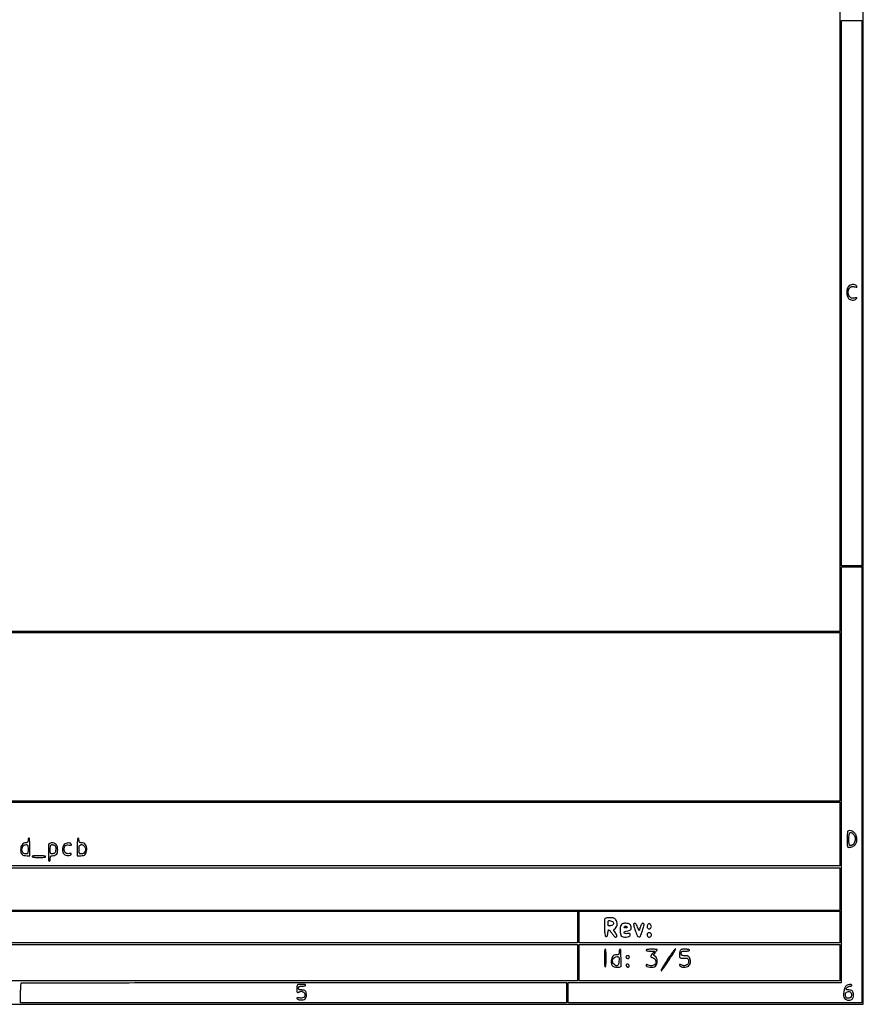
# Model space of a CAD drawing. Extents: x 117 to 3390, y 118 to 2363.
# Tile 4 of 5: x 2480 to 3390, y 118 to 1181. Entities that reach past the tile are written whole.
import ezdxf

# ---------------------------------------------------------------- set-up
doc = ezdxf.new("R2010")
doc.units = 0

msp = doc.modelspace()

# ---------------------------------------------------------------- linework, layer by layer
for points in [[(117.463346, 2361.750305, 0.090812), (117.267992, 2360.684755), (117.20352, 2031.426652, 0.000066), (117.180761, 1669.125388, 0.00004), (117.244614, 1239), (117.5, 117.5), (1754, 117.5), (3390.5, 117.5), (3390.5, 1240), (3390.5, 2362.5), (1754.218732, 2362.750305, 0.000029), (901.86696, 2362.831312, 0.000162), (445.294791, 2362.700308, 0.000003), (118.547025, 2362.498846, 0.311453)], [(3374.488321, 892.987095, 0.068904), (3373.702499, 891.833453, 0.046689), (3373.130927, 890.346916, 0.040501), (3372.781959, 888.559447, 0.027969), (3372.666667, 886.5, 0.027969), (3372.781959, 884.440553, 0.040501), (3373.130927, 882.653084, 0.046689), (3373.702499, 881.166547, 0.068904), (3374.488321, 880.012905, 0.108739), (3376.389407, 878.659701, 0.084112), (3378.869313, 878.06818, 0.089081), (3381.272557, 878.336943, 0.148326), (3382.958758, 879.450307, 0.055327), (3383.448792, 880.194707, 0.441966), (3383.319854, 880.536572, 0.126858), (3382.648238, 880.621278, 0.008492), (3380.714412, 880.341081, -0.029857), (3378.849593, 880.151754, -0.094547), (3377.613691, 880.334816, -0.109132), (3376.632688, 880.940313, -0.047384), (3375.633209, 882.113281, -0.063321), (3374.473337, 884.316707, -0.089348), (3374.077308, 886.494988, -0.089561), (3374.466531, 888.670681, -0.063923), (3375.619016, 890.866457, -0.046702), (3376.627196, 892.052901, -0.117217), (3377.594954, 892.632666, -0.097192), (3378.834497, 892.772828, -0.026073), (3380.808582, 892.508088, 0.006708), (3382.926378, 892.140125, 0.136342), (3383.567317, 892.212471, 0.461092), (3383.681351, 892.552806, 0.038006), (3383.067121, 893.419124, 0.140814), (3381.327054, 894.605187, 0.092465), (3378.908209, 894.931482, 0.087866), (3376.419878, 894.360394, 0.109016)], [(3373.666667, 304.333333, 0.173108), (3373.401196, 303.773194, 0.006456), (3373.195833, 301.414583, 0.011027), (3373.048357, 298.574835, 0.007459), (3373, 295.333333, 0.005182), (3373.051344, 290.378994, 0.051901), (3373.308047, 288.326714, 0.164691), (3373.89947, 287.371957, 0.174166), (3374.9349, 287, 0.114975), (3379.196133, 287.993001, 0.13667), (3382.265337, 290.737187, 0.128162), (3383.596336, 294.82664, 0.094908), (3382.979532, 299.562018, 0.106413), (3381.36536, 302.311907, 0.088857), (3378.665705, 304.367252, 0.104462), (3375.799169, 305.146096, 0.213803)], [(3380, 301, -0.156456), (3381.680109, 297.733049, -0.112572), (3381.434141, 293.610557, -0.12273), (3379.477727, 290.256378, -0.202327), (3376.5, 289, -0.241448), (3375.764111, 289.377357, -0.103378), (3375.303571, 290.416667, -0.044348), (3375.061101, 292.386832, -0.008455), (3375, 296, -0.019151), (3375.188617, 300.922615, -0.179079), (3376.060457, 302.818628, -0.351953), (3377.536202, 302.979483, -0.054339)], [(2489, 294.5, -0.045133), (2488.887309, 293.254109, -0.144241), (2488.515499, 292.516523, -0.152848), (2487.818641, 292.123035, -0.052719), (2486.654988, 292, 0.118783), (2484.341372, 291.442497, 0.118089), (2482.529801, 289.891668, 0.09761), (2481.384358, 287.414364, 0.059694), (2481, 284.206443, 0.062819), (2481.373918, 281.242048, 0.148523), (2482.517914, 279.358595, 0.135091), (2484.601052, 278.322581, 0.048276), (2487.934259, 278), (2491, 278), (2491, 287.5, 0.008575), (2490.933788, 291.360608, 0.017647), (2490.723684, 294.375, 0.013417), (2490.423816, 296.638562, 0.368504), (2490, 297, 0.226478), (2489.617064, 296.817169, 0.074992), (2489.29375, 296.265625, 0.057076), (2489.073116, 295.457356, 0.038131)], [(2489, 285, -0.010385), (2488.937137, 281.973836, -0.104493), (2488.626759, 280.757137, -0.216006), (2487.927756, 280.183368, -0.065555), (2486.535184, 280, -0.131765), (2484.580607, 280.524191, -0.121897), (2483.082582, 281.967039, -0.11351), (2482.36139, 284.035324, -0.103333), (2482.579382, 286.287773, -0.055087), (2483.306659, 287.949811, -0.094959), (2484.289868, 289.089333, -0.099729), (2485.587758, 289.749846, -0.065896), (2487.25, 289.984687, -0.148899), (2488.122691, 289.727232, -0.164116), (2488.663266, 289.034955, -0.072032), (2488.933534, 287.658009, -0.012501)], [(2512.25, 291.337719, 0.29387), (2511.202128, 289.856249, 0.007762), (2510.962436, 281.433694, 0.007337), (2510.977158, 273.006183, 0.409412), (2512, 272, 0.254951), (2512.384262, 272.209557, 0.06271), (2512.70625, 272.88125, 0.048861), (2512.927234, 273.850749, 0.031626), (2513, 275, -0.030526), (2513.092805, 276.518675, -0.120821), (2513.422145, 277.386934, -0.16837), (2514.045669, 277.845543, -0.07528), (2515.065741, 278, 0.067305), (2517.798254, 278.369499, 0.139081), (2519.625508, 279.47778, 0.131226), (2520.663531, 281.43214, 0.056882), (2521, 284.380196, 0.08147), (2520.363705, 288.25935, 0.144457), (2518.516865, 290.890033, 0.159772), (2515.689513, 291.937851, 0.105784)], [(2517.819201, 289.132901, -0.141977), (2518.352463, 288.529327, -0.058419), (2518.704182, 287.484985, -0.045909), (2518.867444, 286.088655, -0.026592), (2518.819201, 284.398214, -0.021501), (2518.54505, 282.211076, -0.115947), (2518.083167, 281.114205, -0.157693), (2517.255572, 280.512607, -0.050342), (2515.75, 280.183578, -0.044569), (2514.096403, 280.141435, -0.250661), (2513.370084, 280.591556, -0.123298), (2513.0553, 281.688569, -0.00852), (2513, 284.933578, -0.012228), (2513.066027, 287.632918, -0.071272), (2513.335597, 289.025476, -0.163834), (2513.876141, 289.72441, -0.150231), (2514.75, 289.984687, -0.039099), (2515.516423, 289.91791, -0.026418), (2516.373453, 289.728159, -0.026664), (2517.187543, 289.454733, -0.046973)], [(2528.060577, 290.060577, 0.11014), (2526.569478, 287.71366, 0.08329), (2526.020079, 284.701531, 0.085537), (2526.485427, 281.751255, 0.127721), (2527.911566, 279.580032, 0.116294), (2529.799906, 278.538559, 0.069474), (2532.354285, 278.194879, 0.07621), (2534.643067, 278.557456, 0.240698), (2535.712516, 279.618905, 0.216421), (2535.666028, 280.041662, 0.190383), (2535.312683, 280.315184, 0.08904), (2534.594529, 280.390772, 0.029043), (2533.533889, 280.251229, -0.092848), (2531.304951, 280.242944, -0.132707), (2529.529345, 281.090435, -0.129702), (2528.395423, 282.735005, -0.086635), (2528, 285, -0.085256), (2528.397146, 287.312214, -0.137104), (2529.539683, 288.937542, -0.141249), (2531.330836, 289.705276, -0.092815), (2533.584886, 289.568051, 0.021371), (2534.816911, 289.314241, 0.111599), (2535.504073, 289.356794, 0.269733), (2535.793804, 289.661785, 0.138434), (2535.770753, 290.206384, 0.221308), (2534.648791, 291.403466, 0.100611), (2532.489204, 291.800099, 0.08571), (2530.020442, 291.325534, 0.106521)], [(2542, 287.5), (2542, 278), (2545.877555, 278, 0.057818), (2548.815653, 278.340889, 0.13806), (2550.720286, 279.39479, 0.128414), (2551.878254, 281.346074, 0.046904), (2552.478172, 284.526937, 0.082507), (2552.265446, 287.47768, 0.109967), (2551.086362, 289.883682, 0.118347), (2549.077981, 291.443941, 0.106622), (2546.5, 292, -0.045527), (2545.231486, 292.115743, -0.152009), (2544.5, 292.5, -0.152009), (2544.115743, 293.231486, -0.045527), (2544, 294.5, 0.038131), (2543.926884, 295.457356, 0.057076), (2543.70625, 296.265625, 0.074992), (2543.382936, 296.817169, 0.226478), (2543, 297, 0.368504), (2542.576184, 296.638562, 0.013417), (2542.276316, 294.375, 0.017647), (2542.066212, 291.360608, 0.008575)], [(2549.428571, 288.428571, -0.134308), (2550.906449, 285.837679, -0.152871), (2550.758345, 282.993775, -0.159174), (2549.03348, 280.821626, -0.14704), (2546.3, 280, -0.070892), (2545.049972, 280.17813, -0.202643), (2544.382692, 280.721014, -0.108321), (2544.070263, 281.840499, -0.01409), (2544, 284.333333, -0.043565), (2544.322639, 288.029268, -0.189818), (2545.448277, 289.868028, -0.281881), (2547.17315, 290.035514, -0.083365)], [(2493.5, 277, 0.208873), (2494.068638, 276.606453, 0.015512), (2495.9754, 276.29375, 0.019448), (2498.354892, 276.072687, 0.013438), (2501.059017, 276, 0.012729), (2503.78998, 276.069535, 0.023048), (2506.014754, 276.286018, 0.020376), (2507.677177, 276.595118, 0.349864), (2508, 277, 0.35542), (2507.666149, 277.410329, 0.018324), (2505.860246, 277.716927, 0.021479), (2503.444548, 277.931466, 0.011407), (2500.440983, 278, 0.009482), (2497.258262, 277.939637, 0.026296), (2495.029528, 277.737367, 0.039212), (2493.660908, 277.429203, 0.490637)], [(3111.42719, 209.670857, 0.080952), (3111.238236, 208.761419, 0.005495), (3111.152581, 206.111648, 0.007759), (3111.13413, 202.934715, 0.005737), (3111.208575, 199.420857, 0.006435), (3111.41996, 194.78096, 0.034959), (3111.741879, 192.28538, 0.078085), (3112.236176, 190.948006, 0.271628), (3113, 190.5, 0.176213), (3113.67604, 190.745889, 0.106232), (3114.206009, 191.426728, 0.066184), (3114.585343, 192.580718, 0.025715), (3114.810365, 194.25, -0.017217), (3114.979139, 195.685839, -0.027654), (3115.232141, 196.892166, -0.026462), (3115.524221, 197.788714, -0.318645), (3115.810365, 197.978649, -0.196808), (3116.200344, 197.804682, -0.010771), (3117.124283, 196.794841, -0.0154), (3118.186278, 195.504604, -0.010535), (3119.314854, 193.978649, 0.013668), (3120.456929, 192.454509, 0.019379), (3121.560208, 191.168728, 0.01581), (3122.52595, 190.191577, 0.19223), (3123.005837, 190, 0.190572), (3124.051636, 190.413621, 0.210932), (3124.474616, 191.409143, 0.111948), (3124.097213, 192.971872, 0.044205), (3122.937655, 194.870455), (3120.783758, 197.783758), (3122.891879, 199.891879, 0.082477), (3124.320123, 201.889027, 0.098884), (3124.91125, 204.119152, 0.095815), (3124.607373, 206.460449, 0.072853), (3123.443296, 208.777494, 0.068039), (3122.413117, 209.890253, 0.090258), (3121.210039, 210.560078, 0.063398), (3119.535416, 210.901918, 0.018686), (3116.911911, 211, 0.018819), (3114.739018, 210.918189, 0.040644), (3113.087456, 210.657573, 0.055468), (3111.949335, 210.243963, 0.188431)], [(3118.802469, 207.355993, -0.155359), (3120.4923, 206.272974, -0.22712), (3120.915348, 204.587566, -0.192673), (3119.859978, 202.981702, -0.124167), (3117.75, 202.183578, -0.032648), (3116.185719, 202.106417, -0.194761), (3115.448405, 202.41875, -0.173213), (3115.08711, 203.181481, -0.024843), (3115, 204.933578, -0.024446), (3115.100806, 206.994181, -0.230403), (3115.551321, 207.727893, -0.192802), (3116.461829, 207.899509, -0.016769)], [(3129.035184, 203.065741, 0.089623), (3128.234737, 200.589322, 0.039046), (3128.041266, 197.126101, 0.038672), (3128.378547, 193.749267, 0.114121), (3129.289884, 191.618238, 0.181066), (3131.278083, 190.312293, 0.074375), (3134.545832, 190.068565, 0.078794), (3137.567343, 190.780148, 0.253966), (3138.829594, 192.325743, 0.082138), (3138.851189, 193.244392, 0.242597), (3138.497102, 193.744164, 0.126694), (3137.668745, 193.93493, 0.018637), (3135.93703, 193.825743, -0.058642), (3133.451882, 193.867776, -0.256311), (3132.310341, 194.710419, -0.389166), (3132.64662, 195.763231, -0.075868), (3134.678961, 196.546641, 0.009931), (3137.886661, 197.31917, 0.088778), (3139.196997, 197.92534, 0.175653), (3139.802592, 198.786923, 0.066323), (3140, 200.268615, 0.08769), (3139.622434, 202.404903, 0.142537), (3138.540278, 203.87969, 0.116388), (3136.65043, 204.730141, 0.047819), (3133.835184, 205, 0.0296), (3132.029862, 204.893031, 0.066272), (3130.701435, 204.552816, 0.086292), (3129.734284, 203.952879, 0.088233)], [(3142.75784, 204.424506, 0.248821), (3142.612088, 203.949396, 0.009249), (3143.012529, 202.057428, 0.014861), (3143.612101, 199.774123, 0.00968), (3144.433008, 197.174506, 0.019962), (3146.566752, 191.593056, 0.26285), (3148.260414, 190.30109, 0.33029), (3149.927392, 191.212699, 0.026673), (3151.890552, 196.141925, 0.007499), (3153.441368, 200.971938, 0.055678), (3153.883447, 203.341536, 0.183669), (3153.535047, 204.508674, 0.233463), (3152.540142, 205, 0.197363), (3151.876038, 204.727236, 0.053416), (3151.142324, 203.82846, 0.043721), (3150.434015, 202.502156, 0.028015), (3149.839702, 200.85931), (3148.599121, 196.71862), (3146.840566, 200.85931, 0.020575), (3145.661746, 203.345435, 0.092527), (3144.668784, 204.602807, 0.212038), (3143.726269, 204.894306, 0.168431)], [(3158.052222, 203.562923, 0.116052), (3157.331013, 202.113287, 0.135273), (3157.389802, 200.580294, 0.15519), (3158.197569, 199.437186, 0.163356), (3159.5, 199, 0.168), (3160.836623, 199.462149, 0.159069), (3161.638755, 200.661401, 0.140515), (3161.630649, 202.227219, 0.125914), (3160.800842, 203.62773, 0.029688), (3159.931526, 204.399518, 0.174297), (3159.361583, 204.589375, 0.182507), (3158.816464, 204.368726, 0.033117)], [(3135.5, 201, -0.210115), (3135.553029, 200.621971, -0.178861), (3135.314314, 200.29375, -0.100989), (3134.768372, 200.071437, -0.046386), (3134, 200, -0.046386), (3133.231628, 200.071437, -0.100989), (3132.685686, 200.29375, -0.178861), (3132.446971, 200.621971, -0.210115), (3132.5, 201, -0.057296), (3132.80183, 201.382513, -0.050113), (3133.195564, 201.70625, -0.052849), (3133.617099, 201.926995, -0.094481), (3134, 202, -0.094481), (3134.382901, 201.926995, -0.052849), (3134.804436, 201.70625, -0.050113), (3135.19817, 201.382513, -0.057296)], [(3157.364193, 193.506689, 0.071134), (3157.202853, 192.799741, 0.060571), (3157.232436, 192.034636, 0.062889), (3157.439231, 191.329453, 0.093908), (3157.8, 190.8, 0.166747), (3159.064085, 190.18165, 0.144478), (3160.52681, 190.421425, 0.150092), (3161.587197, 191.404159, 0.180854), (3161.812423, 192.735492, 0.154135), (3161.089035, 194.071954, 0.150407), (3159.722281, 194.766633, 0.164257), (3158.290763, 194.544505, 0.18322)], [(3111, 167.5, 0.008575), (3111.066212, 163.639392, 0.017647), (3111.276316, 160.625, 0.013417), (3111.576184, 158.361438, 0.368504), (3112, 158, 0.368504), (3112.423816, 158.361438, 0.013417), (3112.723684, 160.625, 0.017647), (3112.933788, 163.639392, 0.008575), (3113, 167.5, 0.008575), (3112.933788, 171.360608, 0.017647), (3112.723684, 174.375, 0.013417), (3112.423816, 176.638562, 0.368504), (3112, 177, 0.368504), (3111.576184, 176.638562, 0.013417), (3111.276316, 174.375, 0.017647), (3111.066212, 171.360608, 0.008575)], [(3127, 174, -0.030489), (3126.897906, 172.327286, -0.162059), (3126.510204, 171.510638, -0.169207), (3125.720777, 171.108654, -0.033951), (3124.122445, 171, 0.082238), (3121.789595, 170.613691, 0.134151), (3120.138961, 169.496694, 0.110078), (3119.079656, 167.510179, 0.044515), (3118.521828, 164.473063, 0.082337), (3118.785814, 160.793912, 0.187053), (3120.347622, 158.539024, 0.144145), (3123.375496, 157.572838, 0.043387), (3128.25, 157.88598, 0.369664), (3129.036649, 158.797947, 0.004166), (3128.995299, 167.509079, 0.004141), (3128.809323, 176.214319, 0.405558), (3128, 177, 0.254951), (3127.615738, 176.790443, 0.06271), (3127.29375, 176.11875, 0.048861), (3127.072766, 175.149251, 0.031626)], [(3156, 176, 0.31495), (3156.271996, 175.611023, 0.034909), (3157.37308, 175.29375, 0.032548), (3158.88269, 175.072253, 0.020156), (3160.674314, 175), (3165.348628, 175), (3163.174314, 172.685549, 0.036491), (3161.58692, 170.72753, 0.141842), (3161.09147, 169.264318, 0.28346), (3161.596182, 168.357222, 0.128353), (3162.964816, 168, -0.158611), (3164.601947, 167.467263, -0.103648), (3165.944846, 165.981796, -0.09591), (3166.650751, 163.968586, -0.113822), (3166.488749, 161.964551, -0.157141), (3165.386509, 160.417545, -0.096219), (3163.349509, 159.438205, -0.085002), (3160.845272, 159.220529, -0.086372), (3158.426258, 159.851645, 0.029724), (3157.492162, 160.211903, 0.058111), (3156.710186, 160.364381, 0.098789), (3156.191139, 160.301555, 0.324025), (3156, 160.037578, 0.298514), (3157.025704, 158.472656, 0.072533), (3160.157344, 157.620726, 0.065743), (3163.762212, 157.658566, 0.144058), (3166.25, 158.79332, 0.145766), (3167.6319, 160.962545, 0.075779), (3168.040249, 164.174538, 0.076623), (3167.474896, 167.321365, 0.158578), (3165.989354, 169.294903), (3163.978708, 170.703214), (3165.989354, 173.259337, 0.010433), (3166.75947, 174.281572, 0.014113), (3167.409373, 175.238577, 0.011062), (3167.905165, 176.054147, 0.131778), (3168, 176.407729, 0.375286), (3167.793756, 176.643811, 0.009079), (3166.2375, 176.82602, 0.015339), (3164.300496, 176.957389, 0.00926), (3162, 177, 0.015416), (3159.683687, 176.928566, 0.025878), (3157.75, 176.708333, 0.024068), (3156.303225, 176.395008, 0.339565)], [(3179.660945, 166.517164, 0.005637), (3176.705372, 161.969105, 0.00875), (3174.269295, 157.973365, 0.003787), (3172.294284, 154.543261, 0.212255), (3172.224782, 153.825654, 0.595458), (3172.58913, 153.761272, 0.005199), (3174.74821, 156.536621, 0.010137), (3177.332049, 160.076877, 0.005664), (3180.339055, 164.482836, 0.005637), (3183.294628, 169.030895, 0.00875), (3185.730705, 173.026635, 0.003787), (3187.705716, 176.456739, 0.212255), (3187.775218, 177.174346, 0.595458), (3187.41087, 177.238728, 0.005199), (3185.25179, 174.463379, 0.010137), (3182.667951, 170.923123, 0.005664)], [(3192.630286, 174.75, 0.021668), (3192.397985, 173.703852, 0.011939), (3192.200423, 172.408103, 0.011884), (3192.06247, 171.082074, 0.018644), (3192.013655, 169.937159, 0.055911), (3192.170391, 168.46934, 0.220221), (3192.70797, 167.764544, 0.114239), (3193.851979, 167.462449, 0.010978), (3196.75, 167.437159, -0.011746), (3199.771831, 167.406149, -0.132537), (3200.907141, 167.058325, -0.198723), (3201.492205, 166.234688, -0.032294), (3201.812823, 164.257185, -0.033915), (3201.862378, 162.51063, -0.111052), (3201.566521, 161.40131, -0.121467), (3200.842494, 160.581739, -0.044514), (3199.488729, 159.812911, -0.031927), (3198.074775, 159.274724, -0.078457), (3196.977522, 159.116439, -0.088105), (3195.963568, 159.310477, -0.04839), (3194.828527, 159.875013, 0.059006), (3193.216365, 160.63472, 0.250024), (3192.199011, 160.462694, 0.406593), (3192.090921, 159.700818, 0.077153), (3193.185443, 158.606351, 0.121505), (3195.330462, 157.725766, 0.063168), (3198.240745, 157.663023, 0.064056), (3201.007416, 158.318263, 0.145754), (3202.700738, 159.605413, 0.08694), (3203.595438, 161.420697, 0.063405), (3203.949697, 163.646392, 0.061368), (3203.736968, 165.96789, 0.06947), (3202.964816, 168.065741, 0.089585), (3202.252339, 168.964879, 0.088453), (3201.267392, 169.562763, 0.065607), (3199.891134, 169.896778, 0.026773), (3197.964816, 170, -0.016448), (3195.668412, 170.075565, -0.12484), (3194.646482, 170.407637, -0.20052), (3194.150807, 171.113185, -0.054212), (3194, 172.5, -0.058662), (3194.165617, 173.906761, -0.210352), (3194.7, 174.611111, -0.114574), (3195.820113, 174.931926, -0.012699), (3198.5, 175, 0.020945), (3200.224757, 175.072283, 0.033738), (3201.678125, 175.29375, 0.036969), (3202.732972, 175.611488, 0.31052), (3203, 176, 0.319867), (3202.722409, 176.38952, 0.032633), (3201.56551, 176.70625, 0.031224), (3199.988448, 176.927779, 0.019284), (3198.116631, 177, 0.014325), (3195.386679, 176.921773, 0.083165), (3193.986718, 176.603944, 0.148911), (3193.16842, 175.935642, 0.082303)], [(3126.804791, 164.258994, -0.045333), (3126.296875, 161.004223, -0.176982), (3125.172618, 159.345801, -0.265742), (3123.585649, 159.178172, -0.093057), (3121.621378, 160.52148, -0.131692), (3120.104894, 163.148577, -0.155139), (3120.236949, 166.00617, -0.161891), (3121.975801, 168.178579, -0.144697), (3124.754791, 169, -0.06583), (3126.072674, 168.825734, -0.228806), (3126.705133, 168.279023, -0.108133), (3126.929607, 167.128525, -0.010366)], [(3134.693853, 169.36052, 0.194761), (3134.381568, 168.62332, 0.172865), (3134.649978, 167.830294, 0.128462), (3135.462204, 167.217225, 0.098073), (3136.559017, 167, 0.103216), (3137.108867, 167.114729, 0.098834), (3137.576711, 167.440625, 0.096907), (3137.890211, 167.927451, 0.095012), (3138, 168.5, 0.179946), (3137.664381, 169.40236, 0.15216), (3136.79511, 169.94328, 0.132661), (3135.672804, 169.933008, 0.128822)], [(3134.570027, 160.113307, 0.157815), (3134.465542, 159.687312, 0.080573), (3134.594237, 159.145782, 0.06707), (3134.927196, 158.574976, 0.054071), (3135.421983, 158.064749, 0.14122), (3136.503699, 157.591846, 0.223986), (3137.449337, 157.893865, 0.214143), (3137.845721, 158.833908, 0.13346), (3137.5, 160, 0.104499), (3136.838943, 160.692994, 0.141453), (3136.021617, 160.963569, 0.147878), (3135.212611, 160.752703, 0.117694)], [(3070, 130), (3070, 119), (2775.5, 119), (2481, 119), (2481, 129.333333, -0.006022), (2481.048276, 133.341612, -0.009111), (2481.195833, 136.827083, -0.004516), (2481.399803, 139.754503, -0.178563), (2481.666667, 140.333333, -0.198317), (2482.327577, 140.607979, -0.000007), (2568.451042, 140.804167, -0.000353), (2663.450576, 140.952081, -0.000213), (2776.166667, 141), (3070, 141)], [(2779.666667, 138.333333, 0.142971), (2779.406347, 137.85838, 0.018415), (2779.195833, 136.70503, 0.020288), (2779.048747, 135.284001, 0.015644), (2779, 133.726345, 0.014906), (2779.059863, 131.71879, 0.091059), (2779.306659, 130.71567, 0.237393), (2779.779365, 130.332013, 0.151172), (2780.5, 130.393011, 0.000124), (2781.173898, 130.665905, 0.000078), (2781.962124, 130.985466, 0.000078), (2782.738107, 131.300344, 0.000143), (2783.371061, 131.55751, -0.202982), (2784.677924, 131.538799, -0.07479), (2786.26826, 130.53254, -0.071753), (2787.56375, 129.037752, -0.143685), (2788, 127.551016, -0.15539), (2787.509643, 126.011291, -0.118522), (2786.169718, 124.840291, -0.096935), (2784.188038, 124.251056, -0.073418), (2781.917162, 124.366568, 0.018811), (2780.477736, 124.598532, 0.088287), (2779.643927, 124.553497, 0.231195), (2779.276075, 124.253292, 0.189487), (2779.246655, 123.741071, 0.167043), (2779.625058, 123.24143, 0.047463), (2780.493902, 122.770466, 0.042149), (2781.640293, 122.393587, 0.033918), (2782.920552, 122.179665, 0.082635), (2785.799494, 122.373254, 0.124929), (2788.015736, 123.528764, 0.136045), (2789.291932, 125.514597, 0.107069), (2789.516149, 128.0724, 0.0315), (2789.005854, 130.742083, 0.137941), (2788.207189, 132.117781, 0.152548), (2786.856913, 132.800085, 0.041304), (2784.440983, 133, -0.023284), (2782.655067, 133.08321, -0.108772), (2781.680123, 133.395307, -0.176148), (2781.175143, 134.000254, -0.086932), (2781, 135, -0.086932), (2781.175143, 135.999746, -0.176148), (2781.680123, 136.604693, -0.108772), (2782.655067, 136.91679, -0.023284), (2784.440983, 137, 0.026918), (2785.803639, 137.073414, 0.033489), (2787.052725, 137.29375, 0.035556), (2788.04134, 137.613307, 0.159713), (2788.5, 138, 0.545223), (2788.159005, 138.715457, 0.022498), (2784.754523, 138.997675, 0.021588), (2781.121647, 138.977874, 0.186307)], [(3371.624116, 137.137146, 0.077718), (3370.935116, 136.086519, 0.02585), (3370.261309, 134.367813, 0.025018), (3369.700589, 132.35677, 0.026007), (3369.352151, 130.325552, 0.049976), (3369.284457, 126.568618, 0.126559), (3370.172211, 124.007216, 0.156863), (3372.031937, 122.521106, 0.091001), (3374.871429, 122, 0.071727), (3377.179083, 122.332752, 0.134277), (3378.772089, 123.31684, 0.127258), (3379.69548, 125.017949, 0.061115), (3380, 127.5, 0.061327), (3379.693185, 129.992058, 0.128797), (3378.762422, 131.691023, 0.134517), (3377.150445, 132.670483, 0.069756), (3374.8, 133, -0.027026), (3373.727111, 133.058033, -0.042582), (3372.8225, 133.235, -0.052312), (3372.185678, 133.491446, -0.277684), (3372, 133.8, -0.160852), (3372.350864, 134.862424, -0.070561), (3373.404453, 135.929941, -0.066662), (3374.805514, 136.728325, -0.096503), (3376.2, 137, 0.053595), (3376.888633, 137.074027, 0.073362), (3377.47125, 137.29375, 0.093122), (3377.862375, 137.618409, 0.17482), (3378, 138, 0.347039), (3377.326921, 138.852952, 0.092556), (3375.475855, 138.945716, 0.070752), (3373.256342, 138.317608, 0.104928)], [(3377.809932, 127.182742, -0.049391), (3377.520375, 125.848584, -0.120031), (3376.996264, 124.9963, -0.118969), (3376.135582, 124.476026, -0.048061), (3374.784878, 124.186943, -0.042501), (3373.344078, 124.143932, -0.141178), (3372.458046, 124.452984, -0.138099), (3371.860955, 125.191019, -0.039985), (3371.387419, 126.592534, -0.040157), (3371.160288, 127.951264, -0.088464), (3371.255727, 128.995918, -0.10191), (3371.690067, 129.849507, -0.066501), (3372.490681, 130.616844, -0.132955), (3374.444057, 131.367781, -0.170609), (3376.303822, 130.921898, -0.161683), (3377.543631, 129.379071, -0.118387)]]:
    msp.add_lwpolyline(points, format="xyb", close=True)
for points in [[(3365, 1428.5), (3365, 520), (2727.5, 520), (2090, 520), (2090, 331.5), (2090, 143), (1116.5, 143), (143, 143), (143, 1240), (143, 2337), (1754, 2337), (3365, 2337)], [(3389, 885.5), (3389, 591), (3378, 591), (3367, 591), (3367, 885.5), (3367, 1180), (3378, 1180), (3389, 1180)], [(3389, 354.5), (3389, 119), (3230.5, 119), (3072, 119), (3072, 130), (3072, 141), (3219.5, 141), (3367, 141), (3367, 365.5), (3367, 590), (3378, 590), (3389, 590)], [(3365, 428), (3365, 337), (2728.5, 337), (2092, 337), (2092, 428), (2092, 519), (2728.5, 519), (3365, 519)], [(3365, 301.5), (3365, 267), (2728.5, 267), (2092, 267), (2092, 301.5), (2092, 336), (2728.5, 336), (3365, 336)], [(3365, 242), (3365, 219), (2728.5, 219), (2092, 219), (2092, 242), (2092, 265), (2728.5, 265), (3365, 265)], [(3082, 201), (3082, 184), (2705, 184), (2328, 184), (2328, 201), (2328, 218), (2705, 218), (3082, 218)], [(3365, 201), (3365, 184), (3224.5, 184), (3084, 184), (3084, 201), (3084, 218), (3224.5, 218), (3365, 218)], [(3082, 162.5), (3082, 143), (2587, 143), (2092, 143), (2092, 162.5), (2092, 182), (2587, 182), (3082, 182)], [(3365, 162.5), (3365, 143), (3224.5, 143), (3084, 143), (3084, 162.5), (3084, 182), (3224.5, 182), (3365, 182)]]:
    msp.add_lwpolyline(points, close=True)

doc.saveas('drawing.dxf')
